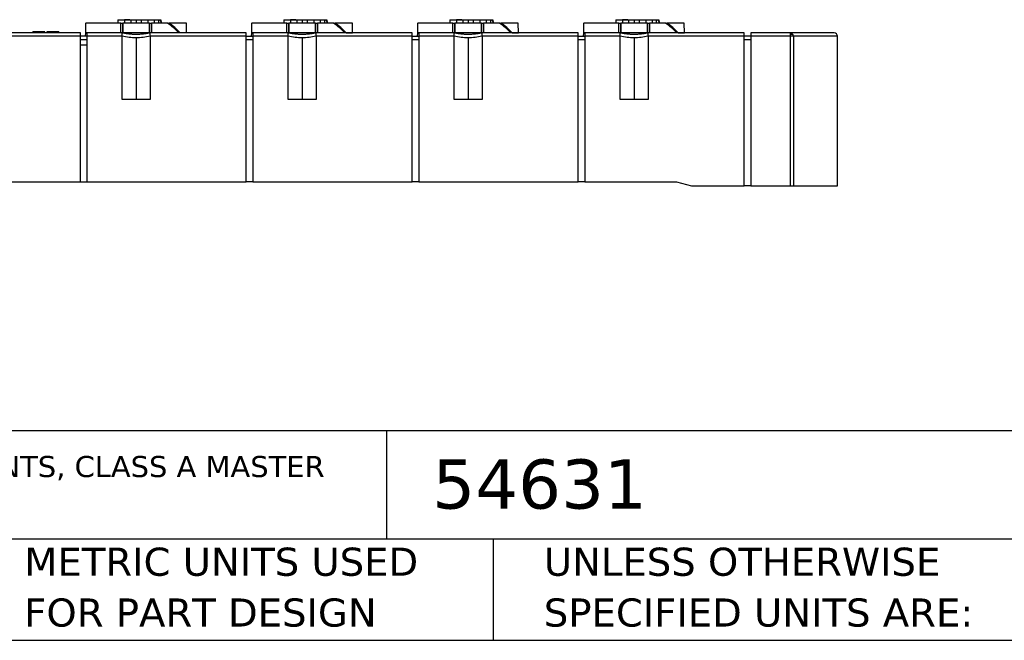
# Model space of a CAD drawing. Header units: millimetres. Extents: x 13 to 546, y 13 to 419.
# Tile 24 of 35: x 256 to 405, y 13 to 106. Entities that reach past the tile are written whole.
import ezdxf

# ---------------------------------------------------------------- set-up
doc = ezdxf.new("R2010")
doc.units = ezdxf.units.MM
doc.header["$LTSCALE"] = 2
doc.linetypes.add('SLD-Solid', pattern=[0])
doc.layers.add('TEXT', color=140, linetype='SLD-Solid', lineweight=25)
doc.styles.add('SLDTEXTSTYLE0', font='VERDANA.TTF')

# ---------------------------------------------------------------- blocks, each defined once
blk = doc.blocks.new('SW_NOTE_0')
at = {"layer": 'TEXT', "color": 0, "insert": (0, 4.03), "char_height": 3.175, "attachment_point": 1, "style": 'SLDTEXTSTYLE0'}
blk.add_mtext('MURRELEKTRONIK PREMIUM IO-LINK MASTER, (8) IO-LINK CAPABLE I/O POINTS, UP TO (16) DISCRETE I/O POINTS, CLASS A MASTER ', dxfattribs=at)
blk = doc.blocks.new('SW_NOTE_0_2')
at = {"layer": 'TEXT', "color": 0, "char_height": 4.2333, "attachment_point": 1, "style": 'SLDTEXTSTYLE0'}
for s, insert in [('UNLESS OTHERWISE ', (0, 5.38)), ('SPECIFIED UNITS ARE:', (0, -2.27))]:
    blk.add_mtext(s, dxfattribs=dict(at, insert=insert))
blk = doc.blocks.new('SW_NOTE_0_6')
at = {"layer": 'TEXT', "color": 0, "char_height": 4.2333, "attachment_point": 1, "style": 'SLDTEXTSTYLE0'}
for s, insert in [('METRIC UNITS USED ', (0, 5.38)), ('FOR PART DESIGN', (0, -2.27))]:
    blk.add_mtext(s, dxfattribs=dict(at, insert=insert))

msp = doc.modelspace()

# ---------------------------------------------------------------- linework, layer by layer
for p, q in [((266.193, 105.602), (266.168, 104.176)), ((271.51, 105.651), (266.302, 105.651)), ((269.847, 105.666), (269.842, 105.651)), ((271.041, 106.151), (271.041, 105.651)), ((271.041, 106.151), (271.041, 105.651)), ((271.51, 104.176), (271.51, 105.651)), ((271.808, 104.127), (271.808, 105.674)), ((275.809, 105.651), (271.808, 105.651)), ((271.808, 105.651), (271.808, 104.176)), ((272.041, 106.151), (272.041, 105.651)), ((273.041, 105.651), (273.041, 106.151)), ((273.808, 106.151), (273.808, 105.651)), ((274.576, 106.151), (274.576, 105.651)), ((275.576, 106.151), (275.576, 105.651)), ((275.808, 105.683), (275.808, 104.147)), ((275.809, 104.176), (275.809, 105.651)), ((276.107, 105.651), (276.107, 104.176)), ((278.518, 105.651), (276.107, 105.651)), ((276.576, 105.651), (276.576, 106.151)), ((276.576, 105.651), (276.576, 106.151)), ((277.208, 106.151), (277.464, 106.151)), ((277.208, 105.651), (277.208, 106.151)), ((277.703, 105.651), (277.541, 106.151)), ((277.775, 105.651), (277.77, 105.666)), ((281.315, 105.651), (278.748, 105.651)), ((281.399, 104.176), (281.374, 105.625)), ((291.193, 105.602), (291.168, 104.176)), ((296.51, 105.651), (291.302, 105.651)), ((294.847, 105.666), (294.842, 105.651)), ((296.041, 106.151), (296.041, 105.651)), ((296.041, 106.151), (296.041, 105.651)), ((296.51, 104.176), (296.51, 105.651)), ((296.808, 104.127), (296.808, 105.674)), ((300.809, 105.651), (296.808, 105.651)), ((296.808, 105.651), (296.808, 104.176)), ((297.041, 106.151), (297.041, 105.651)), ((298.041, 105.651), (298.041, 106.151)), ((298.808, 106.151), (298.808, 105.651)), ((299.576, 106.151), (299.576, 105.651)), ((300.576, 106.151), (300.576, 105.651)), ((300.808, 105.683), (300.808, 104.147)), ((300.809, 104.176), (300.809, 105.651)), ((301.107, 105.651), (301.107, 104.176)), ((303.518, 105.651), (301.107, 105.651)), ((301.576, 105.651), (301.576, 106.151)), ((301.576, 105.651), (301.576, 106.151)), ((302.208, 106.151), (302.464, 106.151)), ((302.208, 105.651), (302.208, 106.151)), ((302.703, 105.651), (302.541, 106.151)), ((302.775, 105.651), (302.77, 105.666)), ((306.315, 105.651), (303.748, 105.651)), ((306.399, 104.176), (306.374, 105.625)), ((316.193, 105.602), (316.168, 104.176)), ((321.51, 105.651), (316.302, 105.651)), ((319.847, 105.666), (319.842, 105.651)), ((321.041, 106.151), (321.041, 105.651)), ((321.041, 106.151), (321.041, 105.651)), ((321.51, 104.176), (321.51, 105.651)), ((321.808, 104.127), (321.808, 105.674)), ((325.809, 105.651), (321.808, 105.651)), ((321.808, 105.651), (321.808, 104.176)), ((322.041, 106.151), (322.041, 105.651)), ((323.041, 105.651), (323.041, 106.151)), ((323.808, 106.151), (323.808, 105.651)), ((324.576, 106.151), (324.576, 105.651)), ((325.576, 106.151), (325.576, 105.651)), ((325.808, 105.683), (325.808, 104.147)), ((325.809, 104.176), (325.809, 105.651)), ((326.107, 105.651), (326.107, 104.176)), ((328.518, 105.651), (326.107, 105.651)), ((326.576, 105.651), (326.576, 106.151)), ((326.576, 105.651), (326.576, 106.151)), ((327.208, 106.151), (327.464, 106.151)), ((327.208, 105.651), (327.208, 106.151)), ((327.703, 105.651), (327.541, 106.151)), ((327.775, 105.651), (327.77, 105.666)), ((331.315, 105.651), (328.748, 105.651)), ((331.399, 104.176), (331.374, 105.625)), ((341.193, 105.602), (341.168, 104.176)), ((346.51, 105.651), (341.302, 105.651)), ((344.847, 105.666), (344.842, 105.651)), ((346.041, 106.151), (346.041, 105.651)), ((346.041, 106.151), (346.041, 105.651)), ((346.51, 104.176), (346.51, 105.651)), ((346.808, 104.127), (346.808, 105.674)), ((350.809, 105.651), (346.808, 105.651)), ((346.808, 105.651), (346.808, 104.176)), ((347.041, 106.151), (347.041, 105.651)), ((348.041, 105.651), (348.041, 106.151)), ((348.808, 106.151), (348.808, 105.651)), ((349.576, 106.151), (349.576, 105.651)), ((350.576, 106.151), (350.576, 105.651)), ((350.808, 105.683), (350.808, 104.147)), ((350.809, 104.176), (350.809, 105.651)), ((351.107, 105.651), (351.107, 104.176)), ((353.518, 105.651), (351.107, 105.651)), ((351.576, 105.651), (351.576, 106.151)), ((351.576, 105.651), (351.576, 106.151)), ((352.208, 106.151), (352.464, 106.151)), ((352.208, 105.651), (352.208, 106.151)), ((352.703, 105.651), (352.541, 106.151)), ((352.775, 105.651), (352.77, 105.666)), ((356.315, 105.651), (353.748, 105.651)), ((356.399, 104.176), (356.374, 105.625)), ((265.408, 104.151), (255.008, 104.151)), ((258.258, 104.151), (258.258, 104.314)), ((262.158, 104.315), (262.158, 104.151)), ((265.408, 103.651), (265.408, 104.151)), ((266.168, 104.176), (266.158, 103.651)), ((271.51, 104.176), (266.168, 104.176)), ((266.408, 104.151), (266.408, 103.651)), ((271.708, 104.151), (266.408, 104.151)), ((275.809, 104.176), (271.808, 104.176)), ((290.408, 104.151), (275.908, 104.151)), ((280.23, 104.176), (276.107, 104.176)), ((281.399, 104.176), (280.46, 104.176)), ((281.4, 104.151), (281.399, 104.176)), ((290.408, 103.651), (290.408, 104.151)), ((291.168, 104.176), (291.158, 103.651)), ((296.51, 104.176), (291.168, 104.176)), ((291.408, 104.151), (291.408, 103.651)), ((296.708, 104.151), (291.408, 104.151)), ((300.809, 104.176), (296.808, 104.176)), ((315.408, 104.151), (300.908, 104.151)), ((305.23, 104.176), (301.107, 104.176)), ((305.46, 104.176), (306.399, 104.176)), ((306.4, 104.151), (306.399, 104.176)), ((315.408, 103.651), (315.408, 104.151)), ((316.168, 104.176), (316.158, 103.651)), ((321.51, 104.176), (316.168, 104.176)), ((316.408, 104.151), (316.408, 103.651)), ((321.708, 104.151), (316.408, 104.151)), ((325.809, 104.176), (321.808, 104.176)), ((340.408, 104.151), (325.908, 104.151)), ((330.23, 104.176), (326.107, 104.176)), ((330.46, 104.176), (331.399, 104.176)), ((331.4, 104.151), (331.399, 104.176)), ((340.408, 103.651), (340.408, 104.151)), ((341.168, 104.176), (341.158, 103.651)), ((346.51, 104.176), (341.168, 104.176)), ((341.408, 104.151), (341.408, 103.651)), ((346.708, 104.151), (341.408, 104.151)), ((350.809, 104.176), (346.808, 104.176)), ((365.408, 104.151), (350.908, 104.151)), ((355.23, 104.176), (351.107, 104.176)), ((355.46, 104.176), (356.399, 104.176)), ((356.4, 104.151), (356.399, 104.176)), ((365.408, 103.651), (365.408, 104.151)), ((372.348, 104.151), (366.408, 104.151)), ((366.408, 104.151), (366.408, 103.651)), ((372.348, 103.875), (372.348, 104.151)), ((378.938, 104.151), (372.348, 104.151)), ((372.348, 103.651), (372.348, 103.875)), ((265.408, 103.651), (255.008, 103.651)), ((265.408, 81.751), (265.408, 103.651)), ((266.408, 103.651), (265.408, 103.651)), ((265.408, 103.151), (266.408, 103.151)), ((265.408, 102.351), (266.408, 102.351)), ((271.708, 103.651), (266.408, 103.651)), ((266.408, 103.651), (266.408, 81.751)), ((271.708, 94.151), (271.708, 103.651)), ((273.808, 103.428), (273.808, 94.151)), ((290.408, 103.651), (275.908, 103.651)), ((275.908, 103.651), (275.908, 94.151)), ((290.408, 81.751), (290.408, 103.651)), ((290.408, 103.651), (291.408, 103.651)), ((290.408, 103.151), (291.408, 103.151)), ((296.708, 103.651), (291.408, 103.651)), ((291.408, 103.651), (291.408, 81.751)), ((296.708, 94.151), (296.708, 103.651)), ((298.808, 103.428), (298.808, 94.151)), ((315.408, 103.651), (300.908, 103.651)), ((300.908, 103.651), (300.908, 94.151)), ((315.408, 81.751), (315.408, 103.651)), ((315.408, 103.651), (316.408, 103.651)), ((315.408, 103.151), (316.408, 103.151)), ((321.708, 103.651), (316.408, 103.651)), ((316.408, 103.651), (316.408, 81.751)), ((321.708, 94.151), (321.708, 103.651)), ((323.808, 103.428), (323.808, 94.151)), ((340.408, 103.651), (325.908, 103.651)), ((325.908, 103.651), (325.908, 94.151)), ((340.408, 81.751), (340.408, 103.651)), ((340.408, 103.651), (341.408, 103.651)), ((340.408, 103.151), (341.408, 103.151)), ((346.708, 103.651), (341.408, 103.651)), ((341.408, 103.651), (341.408, 81.751)), ((346.708, 94.151), (346.708, 103.651)), ((348.808, 103.428), (348.808, 94.151)), ((365.408, 103.651), (350.908, 103.651)), ((350.908, 103.651), (350.908, 94.151)), ((365.408, 81.151), (365.408, 103.651)), ((366.408, 103.651), (365.408, 103.651)), ((365.408, 103.151), (366.408, 103.151)), ((366.408, 103.651), (366.408, 81.151)), ((372.348, 103.651), (366.408, 103.651)), ((372.348, 81.151), (372.348, 103.651)), ((372.804, 103.651), (372.348, 103.651)), ((372.804, 103.651), (372.804, 81.151)), ((379.438, 103.651), (372.804, 103.651)), ((379.438, 81.151), (379.438, 103.651)), ((275.908, 94.151), (271.708, 94.151)), ((300.908, 94.151), (296.708, 94.151)), ((325.908, 94.151), (321.708, 94.151)), ((350.908, 94.151), (346.708, 94.151)), ((255.008, 81.751), (265.408, 81.751)), ((265.408, 81.751), (266.408, 81.751)), ((266.408, 81.751), (290.408, 81.751)), ((291.408, 81.751), (290.408, 81.751)), ((291.408, 81.751), (315.408, 81.751)), ((316.408, 81.751), (315.408, 81.751)), ((316.408, 81.751), (340.408, 81.751)), ((341.408, 81.751), (340.408, 81.751)), ((341.408, 81.751), (355.219, 81.751)), ((355.219, 81.751), (357.458, 81.151)), ((357.458, 81.151), (365.408, 81.151)), ((366.408, 81.151), (365.408, 81.151)), ((366.408, 81.151), (372.348, 81.151)), ((372.348, 81.151), (372.804, 81.151)), ((372.804, 81.151), (379.438, 81.151))]:
    msp.add_line(p, q)
for centre, radius, start, end in [((273.808, 88.951), 18.31, 114.20358, 114.57956), ((271.807, 96.128), 11.65, 43.69559, 54.82901), ((272.037, 96.128), 11.65, 43.69559, 54.82901), ((273.808, 88.951), 18.31, 65.59376, 65.79642), ((298.808, 88.951), 18.31, 114.20358, 114.57956), ((296.807, 96.128), 11.65, 43.69559, 54.82901), ((297.037, 96.128), 11.65, 43.69559, 54.82901), ((298.808, 88.951), 18.31, 65.59376, 65.79642), ((323.808, 88.951), 18.31, 114.20358, 114.57956), ((321.807, 96.128), 11.65, 43.69559, 54.82901), ((322.037, 96.128), 11.65, 43.69559, 54.82901), ((323.808, 88.951), 18.31, 65.59376, 65.79642), ((348.808, 88.951), 18.31, 114.20358, 114.57956), ((346.807, 96.128), 11.65, 43.69559, 54.82901), ((347.037, 96.128), 11.65, 43.69559, 54.82901), ((348.808, 88.951), 18.31, 65.59376, 65.79642), ((260.249, 7.315), 97.019, 90.11277, 91.17586), ((260.249, 7.315), 97.019, 88.87251, 89.9356), ((372.338, 103.697), 0.454, 23.05031, 88.74252), ((372.594, 102.96), 0.947, 90.72509, 105.02544), ((372.597, 103.502), 0.406, 66.86996, 92.1627), ((372.265, 103.652), 0.539, 359.91562, 24.40268), ((378.938, 103.651), 0.5, 0, 90)]:
    msp.add_arc(centre, radius, start, end)
for points, knots in [([(271.041, 106.151), (271.041, 106.151), (271.148, 106.151), (271.519, 106.151), (271.779, 106.151), (272.041, 106.151)], [0, 0, 0, 0, 0.5, 0.5, 1, 1, 1, 1]), ([(271.51, 105.651), (271.511, 105.651), (271.515, 105.651), (271.529, 105.651), (271.547, 105.651), (271.571, 105.651), (271.602, 105.651), (271.649, 105.651), (271.703, 105.651), (271.737, 105.651), (271.761, 105.651), (271.78, 105.651), (271.797, 105.651), (271.809, 105.651), (271.808, 105.651), (271.808, 105.651)], [0, 0, 0, 0, 0.0909921, 0.1752642, 0.2536472, 0.3222941, 0.378586, 0.4417999, 0.5012871, 0.554375, 0.624749, 0.6841564, 0.7502841, 0.8712306, 1, 1, 1, 1]), ([(272.041, 106.151), (272.303, 106.151), (272.563, 106.151), (272.933, 106.151), (273.041, 106.151), (273.041, 106.151)], [0, 0, 0, 0, 0.5, 0.5, 1, 1, 1, 1]), ([(272.856, 106.151), (272.823, 106.151), (272.723, 106.151), (272.43, 106.151), (272.17, 106.151), (272.041, 106.151)], [0, 0, 0, 0, 0.2, 0.6, 1, 1, 1, 1]), ([(272.808, 106.151), (272.808, 106.151), (272.916, 106.151), (273.287, 106.151), (273.547, 106.151), (273.808, 106.151)], [0, 0, 0, 0, 0.5, 0.5, 1, 1, 1, 1]), ([(273.808, 106.151), (274.07, 106.151), (274.33, 106.151), (274.701, 106.151), (274.808, 106.151), (274.808, 106.151)], [0, 0, 0, 0, 0.5, 0.5, 1, 1, 1, 1]), ([(274.576, 106.151), (274.576, 106.151), (274.684, 106.151), (275.054, 106.151), (275.314, 106.151), (275.576, 106.151)], [0, 0, 0, 0, 0.5, 0.5, 1, 1, 1, 1]), ([(275.576, 106.151), (275.838, 106.151), (276.098, 106.151), (276.468, 106.151), (276.576, 106.151), (276.576, 106.151)], [0, 0, 0, 0, 0.5, 0.5, 1, 1, 1, 1]), ([(275.809, 105.651), (275.809, 105.651), (275.808, 105.651), (275.813, 105.651), (275.828, 105.651), (275.853, 105.651), (275.899, 105.651), (275.948, 105.651), (275.986, 105.651), (276.018, 105.651), (276.046, 105.651), (276.074, 105.651), (276.099, 105.651), (276.104, 105.651), (276.107, 105.651)], [0, 0, 0, 0, 0.0850377, 0.1684966, 0.2509248, 0.3966941, 0.4991142, 0.5402039, 0.577584, 0.6235448, 0.6779881, 0.7467847, 0.8634759, 1, 1, 1, 1]), ([(276.058, 106.151), (276.059, 106.151), (276.061, 106.151), (276.077, 106.151), (276.102, 106.151), (276.151, 106.151), (276.24, 106.151), (276.39, 106.151), (276.572, 106.151), (276.777, 106.151), (276.992, 106.151), (277.136, 106.151), (277.208, 106.151)], [0, 0, 0, 0, 0.0601681, 0.119899, 0.1797332, 0.2402084, 0.3698929, 0.5001297, 0.6297921, 0.7600512, 0.8798726, 1, 1, 1, 1]), ([(277.604, 105.651), (277.455, 105.651), (277.226, 105.651), (276.745, 105.651), (276.576, 105.651)], [0, 0, 0, 0, 0.6492782, 1, 1, 1, 1]), ([(278.518, 105.651), (278.542, 105.651), (278.631, 105.651), (278.699, 105.651), (278.748, 105.651)], [0, 0, 0, 0, 0.2699244, 1, 1, 1, 1]), ([(296.041, 106.151), (296.041, 106.151), (296.148, 106.151), (296.519, 106.151), (296.779, 106.151), (297.041, 106.151)], [0, 0, 0, 0, 0.5, 0.5, 1, 1, 1, 1]), ([(296.51, 105.651), (296.511, 105.651), (296.515, 105.651), (296.528, 105.651), (296.547, 105.651), (296.571, 105.651), (296.601, 105.651), (296.648, 105.651), (296.703, 105.651), (296.736, 105.651), (296.761, 105.651), (296.78, 105.651), (296.797, 105.651), (296.809, 105.651), (296.808, 105.651), (296.808, 105.651)], [0, 0, 0, 0, 0.0929199, 0.1772877, 0.2539686, 0.3215685, 0.377527, 0.4410367, 0.5005038, 0.5536029, 0.6241483, 0.6836338, 0.7498613, 0.8709936, 1, 1, 1, 1]), ([(297.041, 106.151), (297.303, 106.151), (297.563, 106.151), (297.933, 106.151), (298.041, 106.151), (298.041, 106.151)], [0, 0, 0, 0, 0.5, 0.5, 1, 1, 1, 1]), ([(297.856, 106.151), (297.823, 106.151), (297.723, 106.151), (297.43, 106.151), (297.17, 106.151), (297.041, 106.151)], [0, 0, 0, 0, 0.2, 0.6, 1, 1, 1, 1]), ([(297.808, 106.151), (297.808, 106.151), (297.916, 106.151), (298.287, 106.151), (298.547, 106.151), (298.808, 106.151)], [0, 0, 0, 0, 0.5, 0.5, 1, 1, 1, 1]), ([(298.808, 106.151), (299.07, 106.151), (299.33, 106.151), (299.701, 106.151), (299.808, 106.151), (299.808, 106.151)], [0, 0, 0, 0, 0.5, 0.5, 1, 1, 1, 1]), ([(299.576, 106.151), (299.576, 106.151), (299.684, 106.151), (300.054, 106.151), (300.314, 106.151), (300.576, 106.151)], [0, 0, 0, 0, 0.5, 0.5, 1, 1, 1, 1]), ([(300.576, 106.151), (300.838, 106.151), (301.098, 106.151), (301.468, 106.151), (301.576, 106.151), (301.576, 106.151)], [0, 0, 0, 0, 0.5, 0.5, 1, 1, 1, 1]), ([(300.809, 105.651), (300.809, 105.651), (300.808, 105.651), (300.813, 105.651), (300.823, 105.651), (300.837, 105.651), (300.856, 105.651), (300.88, 105.651), (300.911, 105.651), (300.947, 105.651), (300.986, 105.651), (301.018, 105.651), (301.046, 105.651), (301.074, 105.651), (301.099, 105.651), (301.104, 105.651), (301.107, 105.651)], [0, 0, 0, 0, 0.0861978, 0.1692889, 0.2498087, 0.3147143, 0.3753177, 0.4443398, 0.4987396, 0.5398258, 0.5771422, 0.6231884, 0.6776461, 0.7465608, 0.8633313, 1, 1, 1, 1]), ([(301.058, 106.151), (301.059, 106.151), (301.061, 106.151), (301.077, 106.151), (301.102, 106.151), (301.151, 106.151), (301.24, 106.151), (301.39, 106.151), (301.572, 106.151), (301.777, 106.151), (301.992, 106.151), (302.136, 106.151), (302.208, 106.151)], [0, 0, 0, 0, 0.0601681, 0.119899, 0.1797332, 0.2402084, 0.3698929, 0.5001297, 0.6297921, 0.7600512, 0.8798726, 1, 1, 1, 1]), ([(303.518, 105.651), (303.542, 105.651), (303.632, 105.651), (303.699, 105.651), (303.748, 105.651)], [0, 0, 0, 0, 0.2727902, 1, 1, 1, 1]), ([(321.041, 106.151), (321.041, 106.151), (321.148, 106.151), (321.519, 106.151), (321.779, 106.151), (322.041, 106.151)], [0, 0, 0, 0, 0.5, 0.5, 1, 1, 1, 1]), ([(321.51, 105.651), (321.511, 105.651), (321.515, 105.651), (321.528, 105.651), (321.547, 105.651), (321.571, 105.651), (321.601, 105.651), (321.648, 105.651), (321.703, 105.651), (321.736, 105.651), (321.761, 105.651), (321.78, 105.651), (321.797, 105.651), (321.809, 105.651), (321.808, 105.651), (321.808, 105.651)], [0, 0, 0, 0, 0.09291986, 0.17728769, 0.25396864, 0.32156851, 0.37752703, 0.4410367, 0.50050377, 0.55360288, 0.62414833, 0.68363378, 0.7498613, 0.87099362, 1, 1, 1, 1]), ([(322.041, 106.151), (322.303, 106.151), (322.563, 106.151), (322.933, 106.151), (323.041, 106.151), (323.041, 106.151)], [0, 0, 0, 0, 0.5, 0.5, 1, 1, 1, 1]), ([(322.856, 106.151), (322.823, 106.151), (322.723, 106.151), (322.43, 106.151), (322.17, 106.151), (322.041, 106.151)], [0, 0, 0, 0, 0.2, 0.6, 1, 1, 1, 1]), ([(322.808, 106.151), (322.808, 106.151), (322.916, 106.151), (323.287, 106.151), (323.547, 106.151), (323.808, 106.151)], [0, 0, 0, 0, 0.5, 0.5, 1, 1, 1, 1]), ([(323.808, 106.151), (324.07, 106.151), (324.33, 106.151), (324.701, 106.151), (324.808, 106.151), (324.808, 106.151)], [0, 0, 0, 0, 0.5, 0.5, 1, 1, 1, 1]), ([(324.576, 106.151), (324.576, 106.151), (324.684, 106.151), (325.054, 106.151), (325.314, 106.151), (325.576, 106.151)], [0, 0, 0, 0, 0.5, 0.5, 1, 1, 1, 1]), ([(325.576, 106.151), (325.838, 106.151), (326.098, 106.151), (326.468, 106.151), (326.576, 106.151), (326.576, 106.151)], [0, 0, 0, 0, 0.5, 0.5, 1, 1, 1, 1]), ([(325.809, 105.651), (325.809, 105.651), (325.808, 105.651), (325.813, 105.651), (325.823, 105.651), (325.837, 105.651), (325.856, 105.651), (325.88, 105.651), (325.911, 105.651), (325.947, 105.651), (325.986, 105.651), (326.018, 105.651), (326.046, 105.651), (326.074, 105.651), (326.099, 105.651), (326.104, 105.651), (326.107, 105.651)], [0, 0, 0, 0, 0.0861978, 0.1692889, 0.2498087, 0.3147143, 0.3753177, 0.4443398, 0.4987396, 0.5398258, 0.5771422, 0.6231884, 0.6776461, 0.7465608, 0.8633313, 1, 1, 1, 1]), ([(326.058, 106.151), (326.059, 106.151), (326.061, 106.151), (326.077, 106.151), (326.102, 106.151), (326.151, 106.151), (326.24, 106.151), (326.39, 106.151), (326.572, 106.151), (326.777, 106.151), (326.992, 106.151), (327.136, 106.151), (327.208, 106.151)], [0, 0, 0, 0, 0.0601681, 0.119899, 0.1797332, 0.2402084, 0.3698929, 0.5001297, 0.6297921, 0.7600512, 0.8798726, 1, 1, 1, 1]), ([(328.518, 105.651), (328.542, 105.651), (328.632, 105.651), (328.699, 105.651), (328.748, 105.651)], [0, 0, 0, 0, 0.2727902, 1, 1, 1, 1]), ([(346.041, 106.151), (346.041, 106.151), (346.148, 106.151), (346.519, 106.151), (346.779, 106.151), (347.041, 106.151)], [0, 0, 0, 0, 0.5, 0.5, 1, 1, 1, 1]), ([(346.51, 105.651), (346.511, 105.651), (346.515, 105.651), (346.528, 105.651), (346.547, 105.651), (346.571, 105.651), (346.601, 105.651), (346.648, 105.651), (346.703, 105.651), (346.736, 105.651), (346.761, 105.651), (346.78, 105.651), (346.797, 105.651), (346.809, 105.651), (346.808, 105.651), (346.808, 105.651)], [0, 0, 0, 0, 0.0929199, 0.1772877, 0.2539686, 0.3215685, 0.377527, 0.4410367, 0.5005038, 0.5536029, 0.6241483, 0.6836338, 0.7498613, 0.8709936, 1, 1, 1, 1]), ([(347.041, 106.151), (347.303, 106.151), (347.563, 106.151), (347.933, 106.151), (348.041, 106.151), (348.041, 106.151)], [0, 0, 0, 0, 0.5, 0.5, 1, 1, 1, 1]), ([(347.856, 106.151), (347.823, 106.151), (347.723, 106.151), (347.43, 106.151), (347.17, 106.151), (347.041, 106.151)], [0, 0, 0, 0, 0.2, 0.6, 1, 1, 1, 1]), ([(347.808, 106.151), (347.808, 106.151), (347.916, 106.151), (348.287, 106.151), (348.547, 106.151), (348.808, 106.151)], [0, 0, 0, 0, 0.5, 0.5, 1, 1, 1, 1]), ([(348.808, 106.151), (349.07, 106.151), (349.33, 106.151), (349.701, 106.151), (349.808, 106.151), (349.808, 106.151)], [0, 0, 0, 0, 0.5, 0.5, 1, 1, 1, 1]), ([(349.576, 106.151), (349.576, 106.151), (349.684, 106.151), (350.054, 106.151), (350.314, 106.151), (350.576, 106.151)], [0, 0, 0, 0, 0.5, 0.5, 1, 1, 1, 1]), ([(350.576, 106.151), (350.838, 106.151), (351.098, 106.151), (351.468, 106.151), (351.576, 106.151), (351.576, 106.151)], [0, 0, 0, 0, 0.5, 0.5, 1, 1, 1, 1]), ([(350.809, 105.651), (350.809, 105.651), (350.808, 105.651), (350.813, 105.651), (350.823, 105.651), (350.837, 105.651), (350.856, 105.651), (350.88, 105.651), (350.911, 105.651), (350.947, 105.651), (350.986, 105.651), (351.018, 105.651), (351.046, 105.651), (351.074, 105.651), (351.099, 105.651), (351.104, 105.651), (351.107, 105.651)], [0, 0, 0, 0, 0.0861978, 0.1692889, 0.2498087, 0.3147143, 0.3753177, 0.4443398, 0.4987396, 0.5398258, 0.5771422, 0.6231884, 0.6776461, 0.7465608, 0.8633313, 1, 1, 1, 1]), ([(351.058, 106.151), (351.059, 106.151), (351.061, 106.151), (351.077, 106.151), (351.102, 106.151), (351.151, 106.151), (351.24, 106.151), (351.39, 106.151), (351.572, 106.151), (351.777, 106.151), (351.992, 106.151), (352.136, 106.151), (352.208, 106.151)], [0, 0, 0, 0, 0.06016807, 0.11989898, 0.17973318, 0.24020835, 0.3698929, 0.50012972, 0.62979207, 0.76005125, 0.87987255, 1, 1, 1, 1]), ([(353.518, 105.651), (353.542, 105.651), (353.632, 105.651), (353.699, 105.651), (353.748, 105.651)], [0, 0, 0, 0, 0.2727902, 1, 1, 1, 1]), ([(260.358, 104.334), (260.358, 104.321), (260.356, 104.295), (260.34, 104.259), (260.312, 104.222), (260.268, 104.191), (260.209, 104.181), (260.15, 104.191), (260.101, 104.225), (260.064, 104.274), (260.06, 104.314), (260.058, 104.334)], [0, 0, 0, 0, 0.08311272, 0.16464812, 0.2504062, 0.37245477, 0.50019984, 0.62223, 0.74995647, 0.87353023, 1, 1, 1, 1]), ([(271.709, 103.662), (271.716, 103.726), (271.719, 103.789), (271.726, 103.906), (271.729, 103.96), (271.729, 104.05), (271.726, 104.086), (271.719, 104.136), (271.716, 104.15), (271.709, 104.151)], [0, 0, 0, 0, 0.25, 0.25, 0.5, 0.5, 0.75, 0.75, 1, 1, 1, 1]), ([(275.908, 104.151), (275.821, 104.133), (275.649, 104.098), (275.388, 104.053), (275.126, 104.014), (274.863, 103.983), (274.599, 103.958), (274.336, 103.941), (274.072, 103.931), (273.721, 103.926), (273.28, 103.938), (272.753, 103.98), (272.226, 104.048), (271.882, 104.117), (271.709, 104.151)], [0, 0, 0, 0, 0.0635231, 0.1266645, 0.1894688, 0.2519812, 0.3142478, 0.3763149, 0.4382295, 0.5000389, 0.6237387, 0.7480512, 0.87335, 1, 1, 1, 1]), ([(275.908, 104.151), (275.901, 104.15), (275.898, 104.136), (275.891, 104.086), (275.888, 104.05), (275.888, 103.96), (275.891, 103.906), (275.898, 103.79), (275.901, 103.726), (275.908, 103.662)], [0, 0, 0, 0, 0.25, 0.25, 0.5, 0.5, 0.75, 0.75, 1, 1, 1, 1]), ([(296.709, 103.662), (296.716, 103.726), (296.719, 103.789), (296.726, 103.906), (296.729, 103.96), (296.729, 104.05), (296.726, 104.086), (296.719, 104.136), (296.716, 104.15), (296.709, 104.151)], [0, 0, 0, 0, 0.25, 0.25, 0.5, 0.5, 0.75, 0.75, 1, 1, 1, 1]), ([(300.908, 104.151), (300.821, 104.133), (300.649, 104.098), (300.388, 104.053), (300.126, 104.014), (299.863, 103.983), (299.599, 103.958), (299.336, 103.941), (299.072, 103.931), (298.721, 103.926), (298.28, 103.938), (297.753, 103.98), (297.226, 104.048), (296.882, 104.117), (296.709, 104.151)], [0, 0, 0, 0, 0.0635231, 0.1266645, 0.1894688, 0.2519812, 0.3142478, 0.3763149, 0.4382295, 0.5000389, 0.6237387, 0.7480512, 0.87335, 1, 1, 1, 1]), ([(300.908, 104.151), (300.901, 104.15), (300.898, 104.136), (300.891, 104.086), (300.888, 104.05), (300.888, 103.96), (300.891, 103.906), (300.898, 103.79), (300.901, 103.726), (300.908, 103.662)], [0, 0, 0, 0, 0.25, 0.25, 0.5, 0.5, 0.75, 0.75, 1, 1, 1, 1]), ([(321.709, 103.662), (321.716, 103.726), (321.719, 103.789), (321.726, 103.906), (321.729, 103.96), (321.729, 104.05), (321.726, 104.086), (321.719, 104.136), (321.716, 104.15), (321.709, 104.151)], [0, 0, 0, 0, 0.25, 0.25, 0.5, 0.5, 0.75, 0.75, 1, 1, 1, 1]), ([(325.908, 104.151), (325.821, 104.133), (325.649, 104.098), (325.388, 104.053), (325.126, 104.014), (324.863, 103.983), (324.599, 103.958), (324.336, 103.941), (324.072, 103.931), (323.721, 103.926), (323.28, 103.938), (322.753, 103.98), (322.226, 104.048), (321.882, 104.117), (321.709, 104.151)], [0, 0, 0, 0, 0.0635231, 0.1266645, 0.1894688, 0.2519812, 0.3142478, 0.3763149, 0.4382295, 0.5000389, 0.6237387, 0.7480512, 0.87335, 1, 1, 1, 1]), ([(325.908, 104.151), (325.901, 104.15), (325.898, 104.136), (325.891, 104.086), (325.888, 104.05), (325.888, 103.96), (325.891, 103.906), (325.898, 103.79), (325.901, 103.726), (325.908, 103.662)], [0, 0, 0, 0, 0.25, 0.25, 0.5, 0.5, 0.75, 0.75, 1, 1, 1, 1]), ([(346.709, 103.662), (346.716, 103.726), (346.719, 103.789), (346.726, 103.906), (346.729, 103.96), (346.729, 104.05), (346.726, 104.086), (346.719, 104.136), (346.716, 104.15), (346.709, 104.151)], [0, 0, 0, 0, 0.25, 0.25, 0.5, 0.5, 0.75, 0.75, 1, 1, 1, 1]), ([(350.908, 104.151), (350.821, 104.133), (350.649, 104.098), (350.388, 104.053), (350.126, 104.014), (349.863, 103.983), (349.599, 103.958), (349.336, 103.941), (349.072, 103.931), (348.721, 103.926), (348.28, 103.938), (347.753, 103.98), (347.226, 104.048), (346.882, 104.117), (346.709, 104.151)], [0, 0, 0, 0, 0.0635231, 0.1266645, 0.1894688, 0.2519812, 0.3142478, 0.3763149, 0.4382295, 0.5000389, 0.6237387, 0.7480512, 0.87335, 1, 1, 1, 1]), ([(350.908, 104.151), (350.901, 104.15), (350.898, 104.136), (350.891, 104.086), (350.888, 104.05), (350.888, 103.96), (350.891, 103.906), (350.898, 103.79), (350.901, 103.726), (350.908, 103.662)], [0, 0, 0, 0, 0.25, 0.25, 0.5, 0.5, 0.75, 0.75, 1, 1, 1, 1])]:
    msp.add_open_spline(points, degree=3, knots=knots)
for points in [[(277.604, 105.651), (277.557, 105.818), (277.511, 105.985), (277.464, 106.151)], [(277.464, 106.151), (277.478, 106.151), (277.506, 106.151), (277.529, 106.151), (277.541, 106.151)], [(302.604, 105.651), (302.557, 105.818), (302.511, 105.985), (302.464, 106.151)], [(302.464, 106.151), (302.478, 106.151), (302.506, 106.151), (302.529, 106.151), (302.541, 106.151)], [(327.604, 105.651), (327.557, 105.818), (327.511, 105.985), (327.464, 106.151)], [(327.464, 106.151), (327.478, 106.151), (327.506, 106.151), (327.529, 106.151), (327.541, 106.151)], [(352.604, 105.651), (352.557, 105.818), (352.511, 105.985), (352.464, 106.151)], [(352.464, 106.151), (352.478, 106.151), (352.506, 106.151), (352.529, 106.151), (352.541, 106.151)], [(271.709, 104.151), (271.709, 104.151), (271.708, 104.151), (271.708, 104.151)], [(275.908, 104.151), (275.908, 104.151), (275.908, 104.151), (275.908, 104.151)], [(296.709, 104.151), (296.709, 104.151), (296.708, 104.151), (296.708, 104.151)], [(300.908, 104.151), (300.908, 104.151), (300.908, 104.151), (300.908, 104.151)], [(321.709, 104.151), (321.709, 104.151), (321.708, 104.151), (321.708, 104.151)], [(325.908, 104.151), (325.908, 104.151), (325.908, 104.151), (325.908, 104.151)], [(346.709, 104.151), (346.709, 104.151), (346.708, 104.151), (346.708, 104.151)], [(350.908, 104.151), (350.908, 104.151), (350.908, 104.151), (350.908, 104.151)], [(271.708, 103.651), (271.708, 103.655), (271.709, 103.659), (271.709, 103.662)], [(273.808, 103.428), (273.103, 103.429), (272.398, 103.507), (271.709, 103.662)], [(275.908, 103.662), (275.219, 103.507), (274.514, 103.429), (273.808, 103.428)], [(275.908, 103.662), (275.908, 103.659), (275.908, 103.655), (275.908, 103.651)], [(296.708, 103.651), (296.708, 103.655), (296.709, 103.659), (296.709, 103.662)], [(298.808, 103.428), (298.103, 103.429), (297.398, 103.507), (296.709, 103.662)], [(300.908, 103.662), (300.219, 103.507), (299.514, 103.429), (298.808, 103.428)], [(300.908, 103.662), (300.908, 103.659), (300.908, 103.655), (300.908, 103.651)], [(321.708, 103.651), (321.708, 103.655), (321.709, 103.659), (321.709, 103.662)], [(323.808, 103.428), (323.103, 103.429), (322.398, 103.507), (321.709, 103.662)], [(325.908, 103.662), (325.219, 103.507), (324.514, 103.429), (323.808, 103.428)], [(325.908, 103.662), (325.908, 103.659), (325.908, 103.655), (325.908, 103.651)], [(346.708, 103.651), (346.708, 103.655), (346.709, 103.659), (346.709, 103.662)], [(348.808, 103.428), (348.103, 103.429), (347.398, 103.507), (346.709, 103.662)], [(350.908, 103.662), (350.219, 103.507), (349.514, 103.429), (348.808, 103.428)], [(350.908, 103.662), (350.908, 103.659), (350.908, 103.655), (350.908, 103.651)]]:
    msp.add_open_spline(points, degree=3)
at = {"layer": 'TEXT'}
for p, q in [((546.1, 44.252), (12.7, 44.252)), ((311.518, 44.252), (311.518, 27.94)), ((546.1, 27.94), (12.7, 27.94)), ((327.56, 27.94), (327.56, 12.7)), ((12.7, 12.7), (546.1, 12.7))]:
    msp.add_line(p, q, dxfattribs=at)

# ---------------------------------------------------------------- block references
for name, p in [('SW_NOTE_0', (15.931, 36.427)), ('SW_NOTE_0_6', (256.957, 21.271)), ('SW_NOTE_0_2', (335.216, 21.271))]:
    msp.add_blockref(name, p, dxfattribs=at)

# ---------------------------------------------------------------- texts
at = {"layer": 'TEXT', "insert": (318.415, 39.945), "char_height": 7.4083, "attachment_point": 1, "style": 'SLDTEXTSTYLE0'}
msp.add_mtext('54631', dxfattribs=at)

doc.saveas('drawing.dxf')
